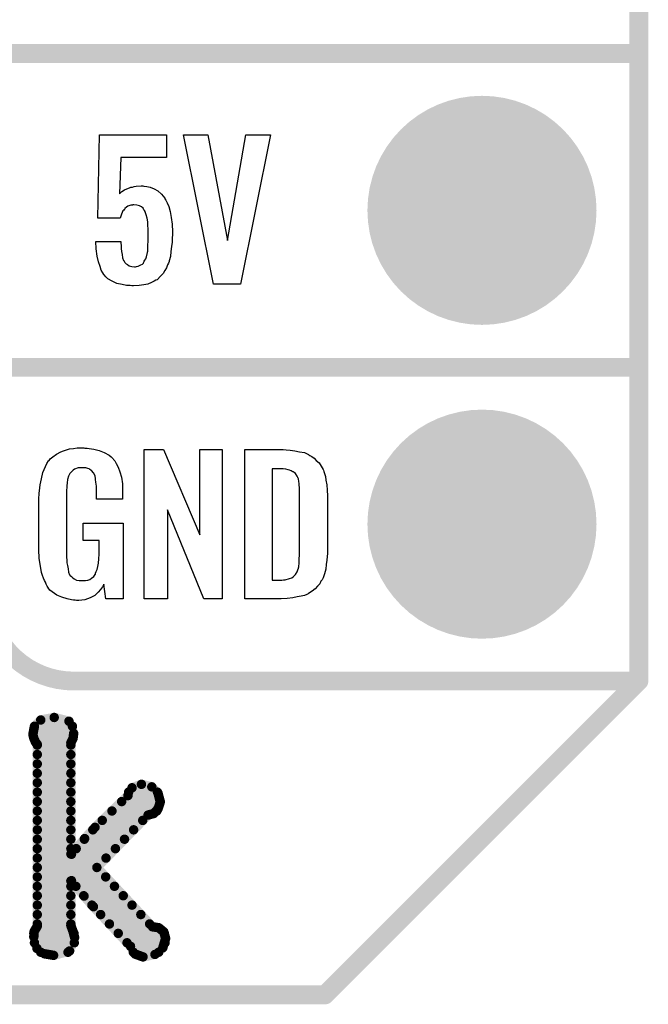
# Model space of a CAD drawing. Extents: x -0.07 to 0.96, y -0.15 to 1.54.
# Tile 6 of 14: x 0.75 to 0.95, y -0.15 to 0.16. Entities that reach past the tile are written whole.
import ezdxf

# ---------------------------------------------------------------- set-up
doc = ezdxf.new("R2010")
doc.units = 0
doc.layers.get('0').update_dxf_attribs({"linetype": 'CONTINUOUS'})
for name, color, linetype in [('gko', 6, 'CONTINUOUS'), ('gto', 2, 'CONTINUOUS'), ('gts', 1, 'CONTINUOUS')]:
    doc.layers.add(name, color=color, linetype=linetype)

# ---------------------------------------------------------------- blocks, each defined once
blk = doc.blocks.new('D35')
at = {"const_width": 0.003}
blk.add_lwpolyline([(-0.0015, 0, 1), (0.0015, 0, 1)], format="xyb", close=True, dxfattribs=at)
blk = doc.blocks.new('D38')
at = {"const_width": 0.0015}
blk.add_lwpolyline([(-0.00075, 0, 1), (0.00075, 0, 1)], format="xyb", close=True, dxfattribs=at)
blk = doc.blocks.new('D61')
at = {"const_width": 0.0365}
blk.add_lwpolyline([(-0.01825, 0, 1), (0.01825, 0, 1)], format="xyb", close=True, dxfattribs=at)

msp = doc.modelspace()

# ---------------------------------------------------------------- linework, layer by layer
at = {"layer": 'gko', "color": 6, "const_width": 0.006}
for points in [[(0.95, -0.05), (0.95, 1.45)], [(0.85, -0.15), (0.95, -0.05)], [(-0.05, -0.15), (0.85, -0.15)]]:
    msp.add_lwpolyline(points, dxfattribs=at)
at = {"layer": 'gto', "color": 2}
for points, const_width in [([(0.747, 0.15), (0.95, 0.15)], 0.006), ([(0.747, 0.15), (0.95, 0.15)], 0.006), ([(0.747, 0.05), (0.95, 0.05)], 0.006), ([(0.747, 0.05), (0.95, 0.05)], 0.006), ([(0.77, -0.05), (0.95, -0.05)], 0.006), ([(0.8996, -0.05), (0.939, -0.05)], 0.006), ([(0.7574, -0.0644), (0.7594, -0.0624)], 0.003), ([(0.7594, -0.0624), (0.7637, -0.0616)], 0.003), ([(0.7637, -0.0616), (0.7684, -0.0628)], 0.003), ([(0.7684, -0.0628), (0.7699, -0.0667)], 0.003), ([(0.7569, -0.067), (0.7574, -0.0644)], 0.003), ([(0.7569, -0.067), (0.7572, -0.0682)], 0.003), ([(0.7574, -0.0644), (0.7695, -0.0644)], 0.003), ([(0.7697, -0.0683), (0.7699, -0.0667)], 0.003), ([(0.757, -0.0674), (0.7698, -0.0674)], 0.003), ([(0.7572, -0.0682), (0.7577, -0.0694)], 0.003), ([(0.7577, -0.0694), (0.7583, -0.0702)], 0.003), ([(0.7583, -0.1281), (0.7583, -0.0702)], 0.003), ([(0.7583, -0.0704), (0.769, -0.0704)], 0.003), ([(0.769, -0.0697), (0.7697, -0.0683)], 0.003), ([(0.769, -0.1051), (0.769, -0.0697)], 0.003), ([(0.7583, -0.0734), (0.769, -0.0734)], 0.003), ([(0.7583, -0.0764), (0.769, -0.0764)], 0.003), ([(0.7583, -0.0794), (0.769, -0.0794)], 0.003), ([(0.7583, -0.0824), (0.769, -0.0824)], 0.003), ([(0.7885, -0.084), (0.7915, -0.0829)], 0.003), ([(0.7915, -0.0829), (0.7948, -0.0837)], 0.003), ([(0.7583, -0.0854), (0.769, -0.0854)], 0.003), ([(0.7872, -0.0865), (0.7885, -0.084)], 0.003), ([(0.7874, -0.0854), (0.7966, -0.0854)], 0.003), ([(0.7948, -0.0837), (0.7968, -0.0858)], 0.003), ([(0.7968, -0.0858), (0.7975, -0.0885)], 0.003), ([(0.7583, -0.0884), (0.769, -0.0884)], 0.003), ([(0.7767, -0.0966), (0.7872, -0.0865)], 0.003), ([(0.7852, -0.0884), (0.7975, -0.0884)], 0.003), ([(0.7968, -0.0907), (0.7975, -0.0885)], 0.003), ([(0.7583, -0.0914), (0.769, -0.0914)], 0.003), ([(0.7821, -0.0914), (0.7964, -0.0914)], 0.003), ([(0.7936, -0.0927), (0.7954, -0.0922)], 0.003), ([(0.7954, -0.0922), (0.7968, -0.0907)], 0.003), ([(0.7583, -0.0944), (0.769, -0.0944)], 0.003), ([(0.7773, -0.1094), (0.7936, -0.0927)], 0.003), ([(0.779, -0.0944), (0.7919, -0.0944)], 0.003), ([(0.7583, -0.0974), (0.769, -0.0974)], 0.003), ([(0.7734, -0.1002), (0.7767, -0.0966)], 0.003), ([(0.776, -0.0974), (0.789, -0.0974)], 0.003), ([(0.7583, -0.1004), (0.769, -0.1004)], 0.003), ([(0.7692, -0.1052), (0.7734, -0.1002)], 0.003), ([(0.7733, -0.1004), (0.7861, -0.1004)], 0.003), ([(0.7583, -0.1034), (0.769, -0.1034)], 0.003), ([(0.7707, -0.1034), (0.7832, -0.1034)], 0.003), ([(0.7583, -0.1064), (0.7802, -0.1064)], 0.003), ([(0.769, -0.1051), (0.7692, -0.1052)], 0.003), ([(0.7583, -0.1094), (0.7773, -0.1094)], 0.003), ([(0.7773, -0.1094), (0.795, -0.1283)], 0.003), ([(0.7583, -0.1124), (0.7801, -0.1124)], 0.003), ([(0.769, -0.1137), (0.7692, -0.1136)], 0.003), ([(0.769, -0.1279), (0.769, -0.1137)], 0.003), ([(0.7692, -0.1136), (0.7732, -0.1185)], 0.003), ([(0.7583, -0.1154), (0.769, -0.1154)], 0.003), ([(0.7706, -0.1154), (0.7829, -0.1154)], 0.003), ([(0.7583, -0.1184), (0.769, -0.1184)], 0.003), ([(0.7731, -0.1184), (0.7857, -0.1184)], 0.003), ([(0.7732, -0.1185), (0.7762, -0.1219)], 0.003), ([(0.7583, -0.1214), (0.769, -0.1214)], 0.003), ([(0.7757, -0.1214), (0.7885, -0.1214)], 0.003), ([(0.7762, -0.1219), (0.788, -0.1345)], 0.003), ([(0.7583, -0.1244), (0.769, -0.1244)], 0.003), ([(0.7785, -0.1244), (0.7913, -0.1244)], 0.003), ([(0.7572, -0.1315), (0.7573, -0.1298)], 0.003), ([(0.7573, -0.1298), (0.7583, -0.1281)], 0.003), ([(0.7583, -0.1274), (0.769, -0.1274)], 0.003), ([(0.769, -0.1279), (0.7697, -0.1298)], 0.003), ([(0.7697, -0.1298), (0.7702, -0.1317)], 0.003), ([(0.7813, -0.1274), (0.7941, -0.1274)], 0.003), ([(0.795, -0.1283), (0.797, -0.1286)], 0.003), ([(0.797, -0.1286), (0.7986, -0.1299)], 0.003), ([(0.7986, -0.1299), (0.7992, -0.132)], 0.003), ([(0.7572, -0.1304), (0.77, -0.1304)], 0.003), ([(0.7572, -0.1315), (0.7582, -0.1352)], 0.003), ([(0.7686, -0.136), (0.7702, -0.1317)], 0.003), ([(0.7841, -0.1304), (0.7988, -0.1304)], 0.003), ([(0.7983, -0.135), (0.7992, -0.132)], 0.003), ([(0.7574, -0.1334), (0.7701, -0.1334)], 0.003), ([(0.7582, -0.1352), (0.7606, -0.1369)], 0.003), ([(0.7594, -0.1364), (0.7681, -0.1364)], 0.003), ([(0.7635, -0.1374), (0.7686, -0.136)], 0.003), ([(0.7869, -0.1334), (0.799, -0.1334)], 0.003), ([(0.788, -0.1345), (0.7895, -0.137)], 0.003), ([(0.7889, -0.1364), (0.797, -0.1364)], 0.003), ([(0.7958, -0.1371), (0.7983, -0.135)], 0.003), ([(0.7606, -0.1369), (0.7635, -0.1374)], 0.003), ([(0.7895, -0.137), (0.792, -0.1379)], 0.003), ([(0.792, -0.1379), (0.7958, -0.1371)], 0.003)]:
    msp.add_lwpolyline(points, dxfattribs=dict(at, const_width=const_width))
for points in [[(0.7995, 0.1168), (0.7849, 0.1168), (0.7845, 0.1053), (0.7846, 0.1054), (0.7847, 0.1055), (0.7852, 0.106), (0.7861, 0.1065), (0.7874, 0.1071), (0.7874, 0.1071), (0.7877, 0.1072), (0.7881, 0.1074), (0.7886, 0.1074), (0.7892, 0.1076), (0.7898, 0.1077), (0.7914, 0.1078), (0.7919, 0.1078), (0.7923, 0.1077), (0.7932, 0.1076), (0.7943, 0.1074), (0.7955, 0.1069), (0.7967, 0.1062), (0.7979, 0.1052), (0.7989, 0.1039), (0.799, 0.1037), (0.7993, 0.1032), (0.7997, 0.1024), (0.8002, 0.1012), (0.8006, 0.0996), (0.801, 0.0977), (0.8013, 0.0956), (0.8014, 0.0931), (0.8014, 0.093), (0.8014, 0.0928), (0.8014, 0.0926), (0.8014, 0.0922), (0.8013, 0.0912), (0.8013, 0.0899), (0.8011, 0.0885), (0.8009, 0.0869), (0.8007, 0.0853), (0.8003, 0.0839), (0.8003, 0.0837), (0.8001, 0.0832), (0.7998, 0.0826), (0.7995, 0.0817), (0.7989, 0.0808), (0.7984, 0.0799), (0.7975, 0.0789), (0.7966, 0.078), (0.7965, 0.0779), (0.7961, 0.0777), (0.7955, 0.0774), (0.7947, 0.077), (0.7935, 0.0765), (0.7923, 0.0763), (0.7908, 0.076), (0.789, 0.0759), (0.7884, 0.0759), (0.7879, 0.076), (0.7874, 0.076), (0.7867, 0.0761), (0.7853, 0.0764), (0.7837, 0.0767), (0.7822, 0.0774), (0.7808, 0.0782), (0.7801, 0.0788), (0.7796, 0.0794), (0.7795, 0.0796), (0.7792, 0.0801), (0.7787, 0.0809), (0.7783, 0.0821), (0.7778, 0.0836), (0.7774, 0.0854), (0.7771, 0.0877), (0.777, 0.0901), (0.7849, 0.0901), (0.7849, 0.09), (0.7849, 0.0895), (0.785, 0.0888), (0.785, 0.0878), (0.7851, 0.0869), (0.7853, 0.0859), (0.7855, 0.0849), (0.7858, 0.084), (0.7859, 0.084), (0.786, 0.0838), (0.7862, 0.0834), (0.7866, 0.083), (0.7871, 0.0827), (0.7876, 0.0823), (0.7884, 0.0821), (0.7893, 0.082), (0.7896, 0.082), (0.7899, 0.0821), (0.7904, 0.0822), (0.7913, 0.0826), (0.7918, 0.0828), (0.7922, 0.0832), (0.7922, 0.0833), (0.7923, 0.0835), (0.7924, 0.0838), (0.7926, 0.0841), (0.7929, 0.0846), (0.7931, 0.0852), (0.7934, 0.0866), (0.7934, 0.0867), (0.7935, 0.087), (0.7935, 0.0875), (0.7935, 0.0882), (0.7935, 0.089), (0.7936, 0.0901), (0.7936, 0.0913), (0.7936, 0.0926), (0.7936, 0.0926), (0.7936, 0.0927), (0.7936, 0.0933), (0.7936, 0.0941), (0.7935, 0.0952), (0.7935, 0.0963), (0.7933, 0.0975), (0.793, 0.0986), (0.7927, 0.0995), (0.7927, 0.0996), (0.7925, 0.0999), (0.7923, 0.1002), (0.792, 0.1007), (0.7915, 0.1011), (0.7909, 0.1014), (0.79, 0.1017), (0.7891, 0.1018), (0.7888, 0.1018), (0.7886, 0.1017), (0.7881, 0.1016), (0.7872, 0.1013), (0.7867, 0.101), (0.7862, 0.1006), (0.7862, 0.1005), (0.7861, 0.1004), (0.7859, 0.1001), (0.7856, 0.0998), (0.7851, 0.0988), (0.7847, 0.0975), (0.7776, 0.0975), (0.7781, 0.1241), (0.7995, 0.1241), (0.7995, 0.1168)], [(0.8231, 0.0765), (0.8145, 0.0765), (0.8049, 0.1241), (0.8126, 0.1241), (0.8189, 0.0904), (0.8248, 0.1241), (0.8326, 0.1241), (0.8231, 0.0765)], [(0.7735, 0.0242), (0.7742, 0.0242), (0.7748, 0.0241), (0.7763, 0.0239), (0.778, 0.0235), (0.7796, 0.0228), (0.7812, 0.022), (0.7818, 0.0215), (0.7825, 0.0208), (0.7826, 0.0206), (0.783, 0.0202), (0.7834, 0.0193), (0.7841, 0.0182), (0.7846, 0.0167), (0.7851, 0.015), (0.7855, 0.0129), (0.7855, 0.0105), (0.7855, 0.008), (0.7772, 0.008), (0.7772, 0.0106), (0.7772, 0.0107), (0.7772, 0.0111), (0.7772, 0.0116), (0.7772, 0.0121), (0.777, 0.0134), (0.7769, 0.0142), (0.7769, 0.0147), (0.7769, 0.0148), (0.7768, 0.015), (0.7768, 0.0153), (0.7766, 0.0156), (0.7762, 0.0164), (0.7756, 0.0171), (0.7754, 0.0172), (0.7751, 0.0174), (0.7748, 0.0176), (0.7744, 0.0177), (0.7738, 0.0179), (0.7732, 0.0179), (0.7721, 0.0179), (0.7718, 0.0179), (0.7713, 0.0179), (0.7702, 0.0175), (0.7697, 0.0172), (0.7693, 0.0168), (0.7691, 0.0166), (0.7687, 0.0161), (0.7682, 0.0153), (0.7679, 0.0142), (0.7679, 0.0141), (0.7679, 0.0139), (0.7678, 0.0135), (0.7678, 0.013), (0.7677, 0.0124), (0.7677, 0.0117), (0.7676, 0.0108), (0.7676, 0.0099), (0.7676, -0.01), (0.7676, -0.0102), (0.7676, -0.0106), (0.7677, -0.0114), (0.7677, -0.0123), (0.7679, -0.0132), (0.7681, -0.0142), (0.7682, -0.0153), (0.7686, -0.0161), (0.7687, -0.0162), (0.7688, -0.0164), (0.7692, -0.0167), (0.7695, -0.017), (0.7701, -0.0174), (0.7708, -0.0178), (0.7717, -0.0179), (0.7727, -0.018), (0.7732, -0.018), (0.7737, -0.0179), (0.7744, -0.0178), (0.775, -0.0176), (0.7756, -0.0172), (0.7763, -0.0167), (0.7768, -0.016), (0.7769, -0.0159), (0.7769, -0.0156), (0.7771, -0.0151), (0.7774, -0.0144), (0.7776, -0.0135), (0.7778, -0.0124), (0.7779, -0.0111), (0.778, -0.0096), (0.778, -0.0052), (0.7729, -0.0052), (0.7729, 0.0003), (0.7857, 0.0003), (0.7857, -0.0238), (0.7801, -0.0238), (0.7795, -0.0191), (0.7795, -0.0192), (0.7794, -0.0193), (0.7791, -0.02), (0.7785, -0.0208), (0.7777, -0.0217), (0.7766, -0.0227), (0.7752, -0.0235), (0.7735, -0.0241), (0.7725, -0.0242), (0.7715, -0.0243), (0.7708, -0.0243), (0.7704, -0.0242), (0.7698, -0.0242), (0.7692, -0.0241), (0.7678, -0.0238), (0.7661, -0.0233), (0.7645, -0.0226), (0.7631, -0.0216), (0.7623, -0.021), (0.7618, -0.0203), (0.7618, -0.0202), (0.7617, -0.0201), (0.7615, -0.0198), (0.7613, -0.0195), (0.7611, -0.0191), (0.7609, -0.0185), (0.7606, -0.0179), (0.7603, -0.0172), (0.76, -0.0164), (0.7597, -0.0154), (0.7593, -0.0134), (0.7589, -0.0109), (0.7588, -0.0081), (0.7588, 0.0079), (0.7588, 0.008), (0.7588, 0.0082), (0.7588, 0.0086), (0.7589, 0.0092), (0.7589, 0.0099), (0.759, 0.0106), (0.7592, 0.0125), (0.7596, 0.0144), (0.7601, 0.0165), (0.7609, 0.0184), (0.7613, 0.0193), (0.7619, 0.0202), (0.7619, 0.0203), (0.7621, 0.0203), (0.7624, 0.0208), (0.7633, 0.0215), (0.7644, 0.0223), (0.7658, 0.023), (0.7667, 0.0234), (0.7676, 0.0237), (0.7686, 0.024), (0.7698, 0.0241), (0.771, 0.0243), (0.7731, 0.0243), (0.7735, 0.0242)], [(0.8172, -0.0238), (0.8114, -0.0238), (0.7998, 0.0046), (0.7998, -0.0238), (0.7924, -0.0238), (0.7924, 0.0238), (0.7985, 0.0238), (0.8101, -0.0034), (0.8101, 0.0238), (0.8172, 0.0238), (0.8172, -0.0238)], [(0.8376, 0.0237), (0.8389, 0.0236), (0.8404, 0.0234), (0.8419, 0.0231), (0.8434, 0.0228), (0.8447, 0.0222), (0.8448, 0.0221), (0.8452, 0.0219), (0.8458, 0.0216), (0.8465, 0.021), (0.8472, 0.0203), (0.8481, 0.0195), (0.8488, 0.0185), (0.8494, 0.0174), (0.8495, 0.0172), (0.8496, 0.0168), (0.8498, 0.0161), (0.8501, 0.0152), (0.8503, 0.014), (0.8506, 0.0125), (0.8507, 0.0108), (0.8508, 0.009), (0.8508, -0.0083), (0.8508, -0.0084), (0.8508, -0.0086), (0.8508, -0.0089), (0.8508, -0.0093), (0.8507, -0.0103), (0.8506, -0.0115), (0.8504, -0.0129), (0.8502, -0.0143), (0.8498, -0.0158), (0.8494, -0.0171), (0.8493, -0.0173), (0.8491, -0.0177), (0.8487, -0.0182), (0.8483, -0.019), (0.8476, -0.0198), (0.8469, -0.0206), (0.8459, -0.0214), (0.8447, -0.0221), (0.8446, -0.0222), (0.8442, -0.0224), (0.8435, -0.0227), (0.8424, -0.0229), (0.8411, -0.0232), (0.8397, -0.0235), (0.8379, -0.0237), (0.836, -0.0238), (0.8244, -0.0238), (0.8244, 0.0238), (0.8366, 0.0238), (0.8376, 0.0237)], [(0.8367, 0.0176), (0.8331, 0.0176), (0.8331, -0.0178), (0.8362, -0.0178), (0.8368, -0.0177), (0.8373, -0.0177), (0.8387, -0.0173), (0.8394, -0.0171), (0.8399, -0.0167), (0.84, -0.0167), (0.8401, -0.0166), (0.8406, -0.016), (0.8411, -0.0152), (0.8413, -0.0146), (0.8415, -0.014), (0.8415, -0.0139), (0.8416, -0.0136), (0.8416, -0.0132), (0.8417, -0.0127), (0.8418, -0.0119), (0.8418, -0.011), (0.8419, -0.0099), (0.8419, -0.0087), (0.8419, 0.0095), (0.8419, 0.0097), (0.8419, 0.0101), (0.8419, 0.0106), (0.8419, 0.0113), (0.8417, 0.0129), (0.8416, 0.0137), (0.8415, 0.0143), (0.8415, 0.0144), (0.8414, 0.0146), (0.8413, 0.0149), (0.8411, 0.0153), (0.8406, 0.0161), (0.8402, 0.0165), (0.8398, 0.0167), (0.8397, 0.0167), (0.8395, 0.0168), (0.8392, 0.017), (0.8387, 0.0172), (0.8382, 0.0173), (0.8375, 0.0175), (0.8367, 0.0176)]]:
    msp.add_lwpolyline(points, dxfattribs=at)
at = {"layer": 'gto', "color": 2, "const_width": 0.006}
msp.add_lwpolyline([(0.742, -0.022, 0.414214), (0.77, -0.05)], format="xyb", dxfattribs=at)

# ---------------------------------------------------------------- block references
at = {"layer": 'gko'}
for p in [(0.95, -0.05), (0.95, -0.05), (0.85, -0.15), (0.85, -0.15)]:
    msp.add_blockref('D35', p, dxfattribs=at)
at = {"layer": 'gto'}
for name, p in [('D35', (0.95, 0.15)), ('D35', (0.95, 0.15)), ('D35', (0.95, 0.05)), ('D35', (0.95, 0.05)), ('D35', (0.77, -0.05)), ('D35', (0.77, -0.05)), ('D35', (0.8996, -0.05)), ('D35', (0.939, -0.05)), ('D35', (0.95, -0.05)), ('D38', (0.7594, -0.0624)), ('D38', (0.7594, -0.0624)), ('D38', (0.7637, -0.0616)), ('D38', (0.7637, -0.0616)), ('D38', (0.7684, -0.0628)), ('D38', (0.7684, -0.0628)), ('D38', (0.7569, -0.067)), ('D38', (0.7569, -0.067)), ('D38', (0.7574, -0.0644)), ('D38', (0.7574, -0.0644)), ('D38', (0.7574, -0.0644)), ('D38', (0.7695, -0.0644)), ('D38', (0.7699, -0.0667)), ('D38', (0.7699, -0.0667)), ('D38', (0.757, -0.0674)), ('D38', (0.7572, -0.0682)), ('D38', (0.7577, -0.0694)), ('D38', (0.7583, -0.0702)), ('D38', (0.7583, -0.0702)), ('D38', (0.7583, -0.0704)), ('D38', (0.769, -0.0697)), ('D38', (0.769, -0.0697)), ('D38', (0.769, -0.0704)), ('D38', (0.7697, -0.0683)), ('D38', (0.7698, -0.0674)), ('D38', (0.7583, -0.0734)), ('D38', (0.769, -0.0734)), ('D38', (0.7583, -0.0764)), ('D38', (0.769, -0.0764)), ('D38', (0.7583, -0.0794)), ('D38', (0.769, -0.0794)), ('D38', (0.7583, -0.0824)), ('D38', (0.769, -0.0824)), ('D38', (0.7915, -0.0829)), ('D38', (0.7915, -0.0829)), ('D38', (0.7583, -0.0854)), ('D38', (0.769, -0.0854)), ('D38', (0.7874, -0.0854)), ('D38', (0.7885, -0.084)), ('D38', (0.7885, -0.084)), ('D38', (0.7948, -0.0837)), ('D38', (0.7948, -0.0837)), ('D38', (0.7966, -0.0854)), ('D38', (0.7968, -0.0858)), ('D38', (0.7968, -0.0858)), ('D38', (0.7583, -0.0884)), ('D38', (0.769, -0.0884)), ('D38', (0.7852, -0.0884)), ('D38', (0.7872, -0.0865)), ('D38', (0.7872, -0.0865)), ('D38', (0.7975, -0.0884)), ('D38', (0.7975, -0.0885)), ('D38', (0.7975, -0.0885)), ('D38', (0.7583, -0.0914)), ('D38', (0.769, -0.0914)), ('D38', (0.7821, -0.0914)), ('D38', (0.7954, -0.0922)), ('D38', (0.7964, -0.0914)), ('D38', (0.7968, -0.0907)), ('D38', (0.7583, -0.0944)), ('D38', (0.769, -0.0944)), ('D38', (0.779, -0.0944)), ('D38', (0.7919, -0.0944)), ('D38', (0.7936, -0.0927)), ('D38', (0.7583, -0.0974)), ('D38', (0.769, -0.0974)), ('D38', (0.776, -0.0974)), ('D38', (0.7767, -0.0966)), ('D38', (0.7767, -0.0966)), ('D38', (0.789, -0.0974)), ('D38', (0.7583, -0.1004)), ('D38', (0.769, -0.1004)), ('D38', (0.7733, -0.1004)), ('D38', (0.7734, -0.1002)), ('D38', (0.7734, -0.1002)), ('D38', (0.7861, -0.1004)), ('D38', (0.7583, -0.1034)), ('D38', (0.769, -0.1034)), ('D38', (0.7707, -0.1034)), ('D38', (0.7832, -0.1034)), ('D38', (0.7583, -0.1064)), ('D38', (0.769, -0.1051)), ('D38', (0.769, -0.1051)), ('D38', (0.7692, -0.1052)), ('D38', (0.7692, -0.1052)), ('D38', (0.7802, -0.1064)), ('D38', (0.7583, -0.1094)), ('D38', (0.7773, -0.1094)), ('D38', (0.7773, -0.1094)), ('D38', (0.7773, -0.1094)), ('D38', (0.7583, -0.1124)), ('D38', (0.769, -0.1137)), ('D38', (0.7692, -0.1136)), ('D38', (0.7801, -0.1124)), ('D38', (0.7583, -0.1154)), ('D38', (0.769, -0.1154)), ('D38', (0.7706, -0.1154)), ('D38', (0.7829, -0.1154)), ('D38', (0.7583, -0.1184)), ('D38', (0.769, -0.1184)), ('D38', (0.7731, -0.1184)), ('D38', (0.7732, -0.1185)), ('D38', (0.7857, -0.1184)), ('D38', (0.7583, -0.1214)), ('D38', (0.769, -0.1214)), ('D38', (0.7757, -0.1214)), ('D38', (0.7762, -0.1219)), ('D38', (0.7885, -0.1214)), ('D38', (0.7583, -0.1244)), ('D38', (0.769, -0.1244)), ('D38', (0.7785, -0.1244)), ('D38', (0.7913, -0.1244)), ('D38', (0.7573, -0.1298)), ('D38', (0.7573, -0.1298)), ('D38', (0.7583, -0.1274)), ('D38', (0.7583, -0.1281)), ('D38', (0.7583, -0.1281)), ('D38', (0.769, -0.1274)), ('D38', (0.769, -0.1279)), ('D38', (0.769, -0.1279)), ('D38', (0.7697, -0.1298)), ('D38', (0.7697, -0.1298)), ('D38', (0.7813, -0.1274)), ('D38', (0.7941, -0.1274)), ('D38', (0.795, -0.1283)), ('D38', (0.795, -0.1283)), ('D38', (0.797, -0.1286)), ('D38', (0.797, -0.1286)), ('D38', (0.7986, -0.1299)), ('D38', (0.7986, -0.1299)), ('D38', (0.7572, -0.1304)), ('D38', (0.7572, -0.1315)), ('D38', (0.7572, -0.1315)), ('D38', (0.77, -0.1304)), ('D38', (0.7702, -0.1317)), ('D38', (0.7702, -0.1317)), ('D38', (0.7841, -0.1304)), ('D38', (0.7988, -0.1304)), ('D38', (0.7992, -0.132)), ('D38', (0.7992, -0.132)), ('D38', (0.7574, -0.1334)), ('D38', (0.7582, -0.1352)), ('D38', (0.7594, -0.1364)), ('D38', (0.7681, -0.1364)), ('D38', (0.7686, -0.136)), ('D38', (0.7701, -0.1334)), ('D38', (0.7869, -0.1334)), ('D38', (0.788, -0.1345)), ('D38', (0.7889, -0.1364)), ('D38', (0.797, -0.1364)), ('D38', (0.7983, -0.135)), ('D38', (0.799, -0.1334)), ('D38', (0.7606, -0.1369)), ('D38', (0.7635, -0.1374)), ('D38', (0.7895, -0.137)), ('D38', (0.792, -0.1379)), ('D38', (0.7958, -0.1371))]:
    msp.add_blockref(name, p, dxfattribs=at)
at = {"layer": 'gts'}
for p in [(0.9, 0.1), (0.9, 0)]:
    msp.add_blockref('D61', p, dxfattribs=at)

doc.saveas('drawing.dxf')
